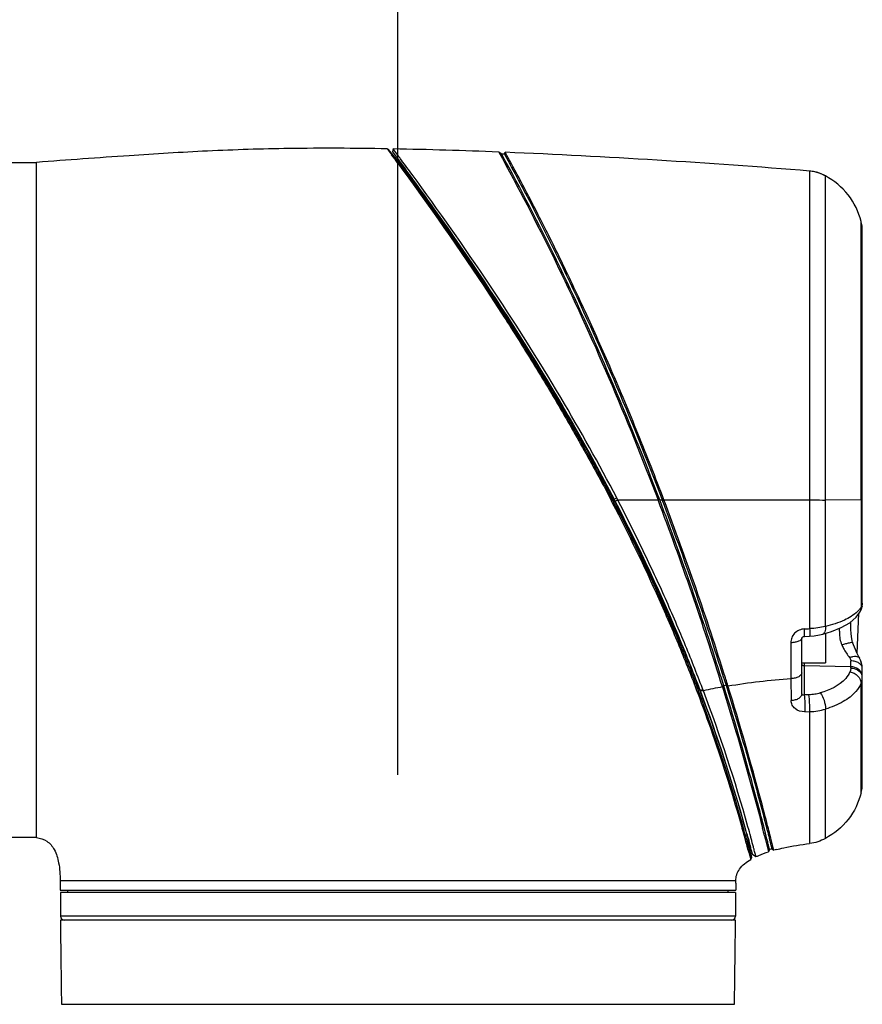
# Model space of a CAD drawing. Header units: millimetres. Extents: x 11 to 407, y 12 to 285.
# Tile 26 of 50: x 150 to 160, y 191 to 203. Entities that reach past the tile are written whole.
import ezdxf

# ---------------------------------------------------------------- set-up
doc = ezdxf.new("R2010")
doc.units = ezdxf.units.MM
doc.header["$LTSCALE"] = 23.1
doc.layers.get('0').update_dxf_attribs({"linetype": 'CONTINUOUS'})
doc.styles.get("Standard").update_dxf_attribs({"font": 'txt', "width": 0.8})
doc.dimstyles.new('DIMSTYLE_1', dxfattribs={"dimtxt": 2.5, "dimasz": 3, "dimexe": 2, "dimexo": 1.5, "dimtad": 1, "dimdec": 0, "dimlfac": 10, "dimzin": 0, "dimdsep": 46, "dimtxsty": 'Standard', "dimblk": '_FILLED', "dimblk1": '_FILLED', "dimblk2": '_FILLED', "dimcen": 0.09, "dimadec": 0, "dimazin": 0, "dimtp": 0.01, "dimtm": 0.01, "dimtfac": 1, "dimtdec": 0, "dimtofl": 0, "dimtmove": 0, "dimatfit": 3, "dimldrblk": '_FILLED', "dimfxl": 1, "dimtolj": 1, "dimtzin": 0, "dimarcsym": 0})
doc.dimstyles.new('DIMSTYLE_3', dxfattribs={"dimtxt": 2.5, "dimasz": 3, "dimexe": 2, "dimexo": 1.5, "dimtad": 1, "dimlfac": 10, "dimzin": 0, "dimdsep": 46, "dimtxsty": 'Standard', "dimblk": '_FILLED', "dimblk1": '_FILLED', "dimblk2": '_FILLED', "dimcen": 0.09, "dimadec": 0, "dimazin": 0, "dimtp": 0.01, "dimtm": 0.01, "dimtfac": 1, "dimtofl": 0, "dimtmove": 0, "dimatfit": 3, "dimldrblk": '_FILLED', "dimfxl": 1, "dimtolj": 1, "dimtzin": 0, "dimarcsym": 0})

# ---------------------------------------------------------------- blocks, each defined once
blk = doc.blocks.new('_FILLED')
at = {"color": 0, "linetype": 'ByBlock'}
blk.add_solid([(0, 0), (-1, 0.1667), (-1, -0.1667)], dxfattribs=at)
blk = doc.blocks.new('*D1')
at = {"color": 2, "linetype": 'Continuous', "transparency": 16777216}
for p, q in [((131.23, 207.872), (110.259, 207.872)), ((112.259, 207.872), (112.259, 142.872)), ((112.259, 77.872), (112.259, 142.872)), ((153.081, 77.872), (110.259, 77.872))]:
    blk.add_line(p, q, dxfattribs=at)
at = {"color": 2, "linetype": 'Continuous', "transparency": 16777216, "xscale": 3, "yscale": 3, "zscale": 3}
for p, rotation in [((112.259, 207.872), 90), ((112.259, 77.872), 270)]:
    blk.add_blockref('_FILLED', p, dxfattribs=dict(at, rotation=rotation))
at = {"color": 2, "linetype": 'Continuous', "transparency": 16777216, "insert": (109.134, 142.872), "char_height": 2.5, "width": 8, "attachment_point": 2, "rotation": 90, "line_spacing_factor": 0.9}
blk.add_mtext('1300', dxfattribs=at)
blk = doc.blocks.new('*D5')
at = {"color": 2, "linetype": 'Continuous', "transparency": 16777216}
for p, q in [((143.924, 203.372), (143.924, 221.097)), ((154.524, 193.772), (154.524, 221.097)), ((143.924, 219.097), (149.224, 219.097)), ((154.524, 219.097), (149.224, 219.097))]:
    blk.add_line(p, q, dxfattribs=at)
at = {"color": 2, "linetype": 'Continuous', "transparency": 16777216, "xscale": 3, "yscale": 3, "zscale": 3}
for p, rotation in [((143.924, 219.097), 179.9999999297), ((154.524, 219.097), 359.9999999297)]:
    blk.add_blockref('_FILLED', p, dxfattribs=dict(at, rotation=rotation))
at = {"color": 2, "linetype": 'Continuous', "transparency": 16777216, "insert": (149.224, 222.222), "char_height": 2.5, "width": 6, "attachment_point": 2, "line_spacing_factor": 0.9}
blk.add_mtext('106', dxfattribs=at)
blk = doc.blocks.new('*D6')
at = {"color": 2, "linetype": 'Continuous', "transparency": 16777216}
for p, q in [((132.609, 211.541), (132.609, 227.294)), ((143.924, 203.372), (143.924, 227.294)), ((132.609, 225.294), (138.266, 225.294)), ((143.924, 225.294), (138.266, 225.294)), ((138.266, 225.294), (156.169, 225.294))]:
    blk.add_line(p, q, dxfattribs=at)
at = {"color": 2, "linetype": 'Continuous', "transparency": 16777216, "xscale": 3, "yscale": 3, "zscale": 3}
for p, rotation in [((132.609, 225.294), 179.9999999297), ((143.924, 225.294), 359.9999999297)]:
    blk.add_blockref('_FILLED', p, dxfattribs=dict(at, rotation=rotation))
at = {"color": 2, "linetype": 'Continuous', "transparency": 16777216, "insert": (144.169, 228.419), "char_height": 2.5, "width": 12, "attachment_point": 1, "line_spacing_factor": 0.9}
blk.add_mtext('113.15', dxfattribs=at)

msp = doc.modelspace()

# ---------------------------------------------------------------- linework, layer by layer
at = {"color": 7, "linetype": 'Continuous'}
for p, q in [((154.387, 201.745), (154.402, 201.7378)), ((154.402, 201.7378), (154.387, 201.745)), ((154.387, 201.745), (154.3951, 201.7342)), ((154.3951, 201.7342), (154.4113, 201.7121)), ((154.5398, 201.5721), (154.402, 201.7378)), ((154.4346, 201.694), (154.402, 201.7378)), ((154.4113, 201.7121), (154.4281, 201.6895)), ((154.4281, 201.6895), (154.4422, 201.6703)), ((154.5009, 201.6044), (154.4346, 201.694)), ((154.4625, 201.7436), (154.4545, 201.706)), ((154.4545, 201.706), (154.5417, 201.5881)), ((154.4849, 201.7138), (154.4677, 201.7365)), ((155.8442, 201.6769), (155.8068, 201.7034)), ((155.8793, 201.6755), (155.8442, 201.6769)), ((155.8793, 201.6755), (155.8885, 201.7002)), ((149.174, 201.5721), (149.9243, 201.5721)), ((149.9241, 201.5008), (149.9243, 201.5721)), ((154.5285, 201.567), (154.5009, 201.6044)), ((154.522, 201.5618), (154.5867, 201.4733)), ((154.5398, 201.5721), (154.5534, 201.5721)), ((154.5417, 201.5881), (154.5463, 201.5819)), ((154.5463, 201.5819), (154.5484, 201.579)), ((154.565, 201.6061), (154.5561, 201.6182)), ((154.5712, 201.5979), (154.565, 201.6061)), ((149.924, 200.2329), (149.9241, 201.5008)), ((159.764, 201.4609), (159.764, 197.2723)), ((159.964, 201.3991), (159.9098, 201.4254)), ((159.964, 201.1687), (159.964, 201.3991)), ((159.964, 197.2719), (159.964, 201.1687)), ((160.4193, 197.2724), (160.4191, 200.819)), ((160.434, 195.9567), (160.434, 200.698)), ((149.924, 197.2721), (149.924, 200.2329)), ((149.924, 192.9721), (149.924, 197.2721)), ((157.2336, 197.2721), (157.2507, 197.2815)), ((157.2384, 197.2629), (157.2555, 197.2722)), ((157.2384, 197.2629), (157.2518, 197.2371)), ((157.2555, 197.2722), (157.2507, 197.2815)), ((157.2555, 197.2722), (157.2729, 197.2732)), ((157.2691, 197.246), (157.2555, 197.2722)), ((157.273, 197.2733), (157.2703, 197.2784)), ((157.2757, 197.2679), (157.2744, 197.2706)), ((157.2763, 197.2816), (157.3083, 197.2977)), ((157.2894, 197.2564), (157.2763, 197.2816)), ((157.2771, 197.2652), (157.2832, 197.2684)), ((157.2832, 197.2533), (157.2771, 197.2652)), ((157.2894, 197.2564), (157.3216, 197.2722)), ((157.3216, 197.2721), (157.8349, 197.2721)), ((157.8562, 197.2722), (157.8349, 197.2721)), ((157.8562, 197.2722), (157.8883, 197.2722)), ((157.8883, 197.2722), (157.9097, 197.2721)), ((157.9097, 197.2721), (159.764, 197.2726)), ((159.764, 197.2726), (159.764, 195.634)), ((160.4193, 197.2724), (159.964, 197.2719)), ((159.964, 195.6614), (159.964, 197.2719)), ((160.3679, 195.32), (160.391, 195.8283)), ((160.2874, 195.6772), (160.2874, 195.7198)), ((159.664, 194.8022), (159.664, 195.5135)), ((159.6965, 195.5348), (159.763, 195.538)), ((159.964, 195.5733), (159.964, 195.1971)), ((160.3112, 195.4577), (160.3112, 195.4576)), ((159.664, 195.1971), (159.964, 195.1971)), ((159.6932, 195.1971), (159.6932, 194.7891)), ((160.2879, 195.1475), (159.6932, 195.1602)), ((160.2879, 195.1321), (160.2879, 195.2231)), ((160.4171, 195.2203), (160.4109, 195.2338)), ((160.432, 195.1594), (160.4171, 195.2203)), ((160.434, 193.6634), (160.434, 195.129)), ((158.6728, 195.0013), (158.6777, 194.9855)), ((158.6969, 194.9912), (158.6919, 195.007)), ((158.3508, 194.8372), (158.3297, 194.9454)), ((158.3338, 194.9347), (158.3297, 194.9454)), ((158.3338, 194.9347), (158.337, 194.9356)), ((158.6491, 194.9765), (158.6442, 194.9923)), ((158.6709, 194.9065), (158.6491, 194.9765)), ((158.6709, 194.9065), (158.6547, 194.8912)), ((158.6777, 194.9855), (158.7007, 194.9118)), ((158.7007, 194.9118), (158.7242, 194.9035)), ((159.5262, 194.9973), (159.5281, 194.717)), ((160.4195, 193.544), (160.4188, 194.9372)), ((158.3343, 194.8242), (158.3499, 194.8396)), ((158.3352, 194.8219), (158.3343, 194.8242)), ((158.3352, 194.8219), (158.3508, 194.8372)), ((158.3508, 194.8372), (158.3499, 194.8396)), ((158.3665, 194.8495), (158.3638, 194.8565)), ((158.3667, 194.859), (158.4089, 194.8491)), ((158.3693, 194.852), (158.3667, 194.859)), ((158.3693, 194.852), (158.4116, 194.8421)), ((158.3693, 194.852), (158.3752, 194.8363)), ((158.3752, 194.8363), (158.378, 194.8291)), ((158.4089, 194.8491), (158.4003, 194.8715)), ((158.4116, 194.8421), (158.4089, 194.8491)), ((159.7026, 194.5749), (159.7642, 194.5764)), ((159.7641, 194.5764), (159.7641, 192.8971)), ((159.964, 192.9613), (159.9639, 194.6096)), ((159.1831, 193.1029), (159.1789, 193.1194)), ((159.2062, 193.1336), (159.2133, 193.1059)), ((159.2324, 193.1117), (159.2294, 193.1236)), ((158.9231, 193.0903), (158.922, 193.0943)), ((158.9434, 193.0941), (158.9418, 193.1)), ((158.9751, 192.9722), (158.9434, 193.0941)), ((159.1635, 193.0985), (159.1657, 193.0901)), ((159.19, 192.9942), (159.1947, 192.9753)), ((159.2689, 192.9668), (159.2582, 193.01)), ((149.924, 192.9721), (149.174, 192.9721)), ((158.9886, 192.9003), (158.9751, 192.9722)), ((159.0236, 192.7156), (158.9751, 192.9721)), ((158.9751, 192.9721), (158.9791, 192.9721)), ((158.9795, 192.9708), (158.9848, 192.9515)), ((158.9848, 192.9515), (158.988, 192.9397)), ((159.0102, 192.7862), (158.9886, 192.9003)), ((159.0159, 192.9748), (159.0139, 192.9822)), ((159.0195, 192.9613), (159.0159, 192.9748)), ((159.1947, 192.9753), (159.2011, 192.9495)), ((159.2011, 192.9495), (159.2403, 192.7912)), ((159.2223, 192.9471), (159.2202, 192.9556)), ((159.2491, 192.9634), (159.2501, 192.9595)), ((159.3075, 192.8111), (159.2689, 192.9668)), ((158.9894, 192.7852), (159.0018, 192.7391)), ((159.0088, 192.7723), (159.0027, 192.7957)), ((159.0192, 192.7323), (159.0088, 192.7723)), ((159.0235, 192.7157), (159.0102, 192.7862)), ((159.0116, 192.7788), (159.0181, 192.7444)), ((159.0181, 192.7444), (159.0235, 192.7157)), ((159.0216, 192.8132), (159.034, 192.7666)), ((159.034, 192.7666), (159.0352, 192.7618)), ((159.0352, 192.7619), (159.0807, 192.7298)), ((159.2535, 192.8215), (159.2403, 192.7912)), ((159.2823, 192.83), (159.3075, 192.8111)), ((159.0018, 192.7391), (159.0094, 192.7116)), ((159.014, 192.6947), (159.0235, 192.7156)), ((159.0236, 192.7156), (159.0192, 192.7323)), ((150.368, 192.4223), (150.224, 192.4221)), ((150.224, 192.4221), (150.224, 192.3021)), ((152.9184, 192.4221), (150.368, 192.4223)), ((155.1761, 192.4221), (152.9184, 192.4221)), ((156.0411, 192.422), (155.7916, 192.422)), ((158.824, 192.4221), (156.0411, 192.422)), ((158.824, 192.3921), (158.8238, 192.3855)), ((158.824, 192.3921), (158.824, 192.4221)), ((150.224, 192.3021), (158.8228, 192.3021)), ((150.227, 192.2721), (150.2278, 191.9719)), ((158.8199, 192.2721), (150.2271, 192.2721)), ((150.324, 192.2721), (150.324, 192.3021)), ((158.8209, 192.1921), (158.8201, 191.9719)), ((158.8205, 192.2116), (158.8207, 192.2025)), ((158.8207, 192.2025), (158.8209, 192.1921)), ((158.8201, 191.9719), (150.2278, 191.9719)), ((158.8197, 191.9221), (150.2283, 191.9221)), ((150.2416, 190.8521), (158.8064, 190.8521))]:
    msp.add_line(p, q, dxfattribs=at)
for points in [[(159.9098, 201.4254), (159.8291, 201.4521), (159.764, 201.4609)], [(159.9302, 195.5635), (160.0418, 195.5958), (160.1666, 195.6462), (160.2735, 195.7089), (160.3555, 195.7808), (160.402, 195.843)], [(160.3112, 195.4577), (160.2991, 195.5052), (160.2913, 195.568), (160.2883, 195.6277), (160.2873, 195.685), (160.2871, 195.7209)], [(159.664, 195.5135), (159.6641, 195.5145), (159.6652, 195.5174), (159.6687, 195.5224), (159.6755, 195.5281), (159.6854, 195.5328), (159.6964, 195.5348)], [(159.763, 195.538), (159.8208, 195.5422), (159.8884, 195.5539), (159.9302, 195.5636)], [(160.3989, 195.2597), (160.3687, 195.3183), (160.3328, 195.3997), (160.3112, 195.4576)], [(160.434, 195.129), (160.4319, 195.1612), (160.4162, 195.2226), (160.3989, 195.2597)]]:
    msp.add_lwpolyline(points, dxfattribs=at)
for centre, radius, start, end in [((129.2559, 183.0655), 31.3127, 36.20642, 36.45277), ((153.1532, 135.4392), 66.3173, 87.70677, 88.86873), ((114.0167, 171.5512), 50.4724, 36.28133, 36.53468), ((159.9321, 200.6978), 0.5019, 0.02591, 13.96982), ((161.0461, 199.247), 4.2937, 207.3834, 207.52255), ((157.1078, 197.1878), 0.186, 26.41701, 27.34533), ((157.4452, 197.352), 0.1892, 206.40921, 207.32146), ((151.8704, 194.446), 6.1402, 27.40417, 27.67255), ((119.7713, 182.8337), 40.71, 17.22834, 20.77293), ((119.6192, 182.7813), 40.8908, 17.37491, 20.75542), ((119.7919, 182.8413), 40.738, 17.36706, 20.74667), ((119.6635, 182.797), 40.8938, 17.37226, 20.73031), ((160.2198, 195.9568), 0.2142, 349.66785, 359.9858), ((160.1231, 196.1076), 0.3582, 314.12445, 316.33263), ((158.2611, 225.0692), 29.4735, 272.79389, 272.92301), ((297.2836, 195.964), 137.7608, 180.212157, 180.402095), ((160.3289, 195.0085), 0.1052, 8.63782, 22.00231), ((160.3331, 195.0092), 0.1008, 0.03105, 8.58582), ((140.1611, 187.9027), 19.4858, 20.90798, 21.15429), ((159.7856, 188.6683), 6.3248, 100.29969, 102.54719), ((159.8809, 188.1903), 6.8243, 99.95885, 100.21271), ((118.7381, 182.5015), 41.8653, 17.23166, 17.35732), ((139.1191, 187.569), 20.5593, 15.58966, 20.70293), ((139.1951, 187.5925), 20.5025, 15.57901, 20.66875), ((139.2061, 187.5942), 20.5276, 15.58422, 20.67586), ((160.4526, 169.6801), 25.1205, 91.59033, 91.73231), ((159.9322, 193.6637), 0.5018, 346.20885, 359.9747), ((142.361, 188.3992), 17.1966, 15.31349, 15.82262), ((140.3056, 187.9041), 19.3264, 15.17214, 15.56602), ((140.1792, 187.8651), 19.4813, 15.1936, 15.58403), ((141.5906, 188.2584), 18.0523, 15.1694, 15.58687), ((134.2372, 186.7252), 25.7283, 14.10289, 14.32318), ((136.8735, 187.4055), 23.0256, 13.94815, 14.32602), ((140.9905, 188.4389), 18.8309, 14.04872, 14.3677), ((133.9565, 186.0609), 25.9202, 15.03577, 15.39239), ((139.5459, 187.6981), 20.1135, 15.05139, 15.17231), ((139.5995, 187.7123), 20.0581, 14.68079, 15.05182), ((139.3943, 187.6559), 20.2936, 14.7223, 15.09183), ((159.8012, 191.0139), 1.8888, 105.94699, 106.858), ((159.872, 190.7614), 2.126, 104.51362, 105.3984), ((163.1196, 192.2923), 4.2967, 179.01251, 179.19521), ((162.9716, 192.2949), 4.1487, 178.89579, 179.01207), ((163.2474, 192.2893), 4.4246, 178.75432, 178.89258), ((163.0687, 192.2928), 4.3459, 179.87326, 180.27192), ((163.7648, 192.296), 4.945, 180.27683, 180.75431), ((163.142, 192.292), 4.3192, 179.3975, 179.86501), ((163.1122, 192.2924), 4.2894, 179.19402, 179.39859), ((163.3085, 192.2902), 4.4887, 180.75683, 181.00352), ((150.2779, 191.9721), 0.05, 180.32365, 270), ((250.0544, 192.6282), 99.8286, 180.405246, 181.019413), ((158.7701, 191.9721), 0.05, 270, 359.67635), ((58.9936, 192.6282), 99.8286, 358.980587, 359.594754)]:
    msp.add_arc(centre, radius, start, end, dxfattribs=at)
for points, knots in [([(154.387, 201.745), (153.9699, 201.7521), (153.2072, 201.756), (152.112, 201.722), (151.0418, 201.6546), (150.317, 201.6014), (149.9242, 201.5722)], [0, 0, 0, 0, 0.2800531, 0.5120071, 0.7355881, 1, 1, 1, 1]), ([(154.4677, 201.7365), (154.4664, 201.7382), (154.4653, 201.7406), (154.4623, 201.7429), (154.4625, 201.7436)], [0, 0, 0, 0, 0.7349165, 1, 1, 1, 1]), ([(154.5561, 201.6182), (154.5488, 201.6281), (154.5251, 201.66), (154.5014, 201.6919), (154.4849, 201.7138)], [0, 0, 0, 0, 0.3101367, 1, 1, 1, 1]), ([(155.8068, 201.7034), (156.0525, 201.2571), (156.8, 199.8133), (157.4391, 198.3155), (157.8349, 197.2721)], [0, 0, 0, 0, 0.3134407, 1, 1, 1, 1]), ([(157.8562, 197.2722), (157.4631, 198.3091), (156.8287, 199.7977), (156.0877, 201.2333), (155.8442, 201.6769)], [0, 0, 0, 0, 0.686663, 1, 1, 1, 1]), ([(155.8793, 201.6755), (156.1223, 201.232), (156.8621, 199.7967), (157.4956, 198.3088), (157.8883, 197.2722)], [0, 0, 0, 0, 0.3132926, 1, 1, 1, 1]), ([(157.9097, 197.2723), (157.8023, 197.5558), (157.5852, 198.1106), (157.2498, 198.9125), (156.9675, 199.5454), (156.7478, 200.016), (156.5939, 200.3365), (156.4491, 200.6304), (156.3159, 200.8942), (156.1967, 201.1249), (156.1072, 201.2951), (156.0446, 201.4125), (156.0053, 201.4857), (155.9714, 201.5484), (155.9431, 201.6006), (155.9206, 201.6415), (155.9056, 201.6694), (155.8968, 201.6847), (155.8925, 201.6938), (155.8901, 201.696), (155.8887, 201.7007), (155.8885, 201.7002)], [0, 0, 0, 0, 0.1867047, 0.3668713, 0.5352764, 0.6134646, 0.6867096, 0.754237, 0.8151932, 0.8687427, 0.9141719, 0.9335868, 0.9506656, 0.9653368, 0.977534, 0.9871856, 0.9942162, 0.9967212, 0.9985315, 0.9996301, 1, 1, 1, 1]), ([(159.7639, 201.4609), (159.1171, 201.5152), (157.8259, 201.6059), (156.5333, 201.6739), (155.8885, 201.7002)], [0, 0, 0, 0, 0.501441, 1, 1, 1, 1]), ([(157.2507, 197.2815), (157.0054, 197.7496), (156.1758, 199.227), (155.2194, 200.629), (154.5285, 201.567)], [0, 0, 0, 0, 0.3120763, 1, 1, 1, 1]), ([(157.2703, 197.2784), (156.9927, 197.813), (156.5538, 198.5812), (155.9457, 199.5472), (155.5243, 200.183), (155.1967, 200.6573), (154.9652, 200.9841), (154.8237, 201.1819), (154.708, 201.3411), (154.623, 201.4592), (154.5691, 201.5306), (154.5464, 201.5642), (154.5398, 201.5721)], [0, 0, 0, 0, 0.3547992, 0.520618, 0.6723474, 0.8040698, 0.8601844, 0.9082419, 0.9473003, 0.976161, 0.9939384, 1, 1, 1, 1]), ([(154.5484, 201.579), (154.7011, 201.3715), (155.6961, 199.9969), (156.611, 198.5583), (157.2763, 197.2816)], [0, 0, 0, 0, 0.1517815, 1, 1, 1, 1]), ([(154.5867, 201.4733), (154.9905, 200.9202), (155.5128, 200.1708), (156.133, 199.1982), (156.5081, 198.5861), (156.8129, 198.0501), (157.0574, 197.6103), (157.1771, 197.3862), (157.2336, 197.2722)], [0, 0, 0, 0, 0.4133485, 0.5510287, 0.6962552, 0.846698, 0.9231711, 1, 1, 1, 1]), ([(157.3083, 197.2977), (157.0823, 197.7303), (156.2894, 199.1508), (155.3768, 200.5009), (154.7036, 201.4183)], [0, 0, 0, 0, 0.3002132, 1, 1, 1, 1]), ([(160.4191, 200.819), (160.3887, 200.9409), (160.2756, 201.175), (160.0752, 201.3405), (159.964, 201.3991)], [0, 0, 0, 0, 0.5000481, 1, 1, 1, 1]), ([(158.3666, 194.8589), (158.293, 195.053), (157.9709, 195.8682), (157.5978, 196.6629), (157.2894, 197.2564)], [0, 0, 0, 0, 0.2368244, 1, 1, 1, 1]), ([(158.4003, 194.8715), (158.3258, 195.0659), (158.1697, 195.4627), (157.9121, 196.0602), (157.6286, 196.6669), (157.4268, 197.0707), (157.3216, 197.2721)], [0, 0, 0, 0, 0.2371045, 0.4857804, 0.7411002, 1, 1, 1, 1]), ([(159.764, 197.2726), (159.7815, 197.2726), (159.8481, 197.2726), (159.9148, 197.272), (159.964, 197.2719)], [0, 0, 0, 0, 0.2619953, 1, 1, 1, 1]), ([(160.4193, 197.2724), (160.4193, 197.1564), (160.4189, 196.7011), (160.4183, 196.2458), (160.4184, 195.9065)], [0, 0, 0, 0, 0.254805, 1, 1, 1, 1]), ([(160.434, 197.2728), (160.434, 197.2725), (160.432, 197.2731), (160.43, 197.2725), (160.425, 197.2728), (160.4215, 197.2725), (160.4193, 197.2724)], [0, 0, 0, 0, 0.0627988, 0.2508561, 0.5636008, 1, 1, 1, 1]), ([(157.2518, 197.2371), (157.4609, 196.8345), (157.7538, 196.228), (158.0626, 195.5124), (158.2223, 195.115), (158.299, 194.9207), (158.3343, 194.8242)], [0, 0, 0, 0, 0.5144298, 0.7631463, 0.883511, 1, 1, 1, 1]), ([(158.3499, 194.8396), (158.276, 195.0344), (157.9529, 195.8526), (157.5786, 196.6504), (157.2691, 197.246)], [0, 0, 0, 0, 0.236908, 1, 1, 1, 1]), ([(158.3297, 194.9454), (158.1826, 195.3249), (157.853, 196.1034), (157.4845, 196.8643), (157.2832, 197.2533)], [0, 0, 0, 0, 0.4816826, 1, 1, 1, 1]), ([(160.4184, 195.9065), (160.416, 195.9026), (160.4052, 195.8861), (160.3926, 195.871), (160.3823, 195.8602)], [0, 0, 0, 0, 0.2382801, 1, 1, 1, 1]), ([(160.434, 195.9567), (160.434, 195.9438), (160.4295, 195.926), (160.4209, 195.9106), (160.4184, 195.9065)], [0, 0, 0, 0, 0.7322633, 1, 1, 1, 1]), ([(160.3725, 195.8504), (160.325, 195.8043), (160.1915, 195.7261), (160.0468, 195.6809), (159.964, 195.6614)], [0, 0, 0, 0, 0.4378125, 1, 1, 1, 1]), ([(159.6977, 195.6307), (159.6744, 195.6293), (159.6279, 195.6184), (159.5706, 195.5775), (159.5323, 195.5203), (159.5241, 195.4757), (159.5237, 195.4539)], [0, 0, 0, 0, 0.2582778, 0.5128015, 0.7601332, 1, 1, 1, 1]), ([(159.6965, 195.5348), (159.6972, 195.5349), (159.6975, 195.5381), (159.6982, 195.5423), (159.6986, 195.551), (159.699, 195.5675), (159.6987, 195.5946), (159.6981, 195.6177), (159.6977, 195.6307)], [0, 0, 0, 0, 0.0200219, 0.0731004, 0.159224, 0.2766746, 0.5951615, 1, 1, 1, 1]), ([(159.7641, 195.634), (159.7645, 195.621), (159.7651, 195.5979), (159.7653, 195.5707), (159.765, 195.5543), (159.7647, 195.5455), (159.764, 195.5413), (159.7637, 195.538), (159.763, 195.538)], [0, 0, 0, 0, 0.4047691, 0.7232765, 0.8407932, 0.9270046, 0.9800988, 1, 1, 1, 1]), ([(159.964, 195.6614), (159.9321, 195.6539), (159.866, 195.6401), (159.7986, 195.6355), (159.764, 195.634)], [0, 0, 0, 0, 0.4858602, 1, 1, 1, 1]), ([(159.9639, 195.6614), (159.9651, 195.639), (159.9655, 195.6037), (159.9434, 195.5668), (159.9302, 195.5636)], [0, 0, 0, 0, 0.6228614, 1, 1, 1, 1]), ([(160.1411, 195.6362), (160.1413, 195.6191), (160.1423, 195.5485), (160.1502, 195.475), (160.1733, 195.4263)], [0, 0, 0, 0, 0.2406803, 1, 1, 1, 1]), ([(159.664, 195.5135), (159.664, 195.4943), (159.6252, 195.4702), (159.5766, 195.4581), (159.5419, 195.4544), (159.5237, 195.4539)], [0, 0, 0, 0, 0.36088, 0.6571547, 1, 1, 1, 1]), ([(160.1733, 195.4263), (160.1905, 195.4321), (160.2224, 195.4421), (160.2639, 195.4535), (160.2924, 195.4591), (160.3058, 195.46), (160.3107, 195.4589), (160.3112, 195.4577)], [0, 0, 0, 0, 0.3806321, 0.6993996, 0.9133383, 0.9722247, 1, 1, 1, 1]), ([(160.1733, 195.4263), (160.1803, 195.4116), (160.209, 195.3556), (160.2434, 195.3025), (160.2716, 195.2654)], [0, 0, 0, 0, 0.2583545, 1, 1, 1, 1]), ([(160.2716, 195.2654), (160.2855, 195.2708), (160.3123, 195.2789), (160.3555, 195.2847), (160.3906, 195.2748), (160.3989, 195.2597)], [0, 0, 0, 0, 0.3325991, 0.6162789, 1, 1, 1, 1]), ([(160.2716, 195.2654), (160.2741, 195.2622), (160.2826, 195.2496), (160.2879, 195.2343), (160.2879, 195.2231)], [0, 0, 0, 0, 0.2666819, 1, 1, 1, 1]), ([(159.6932, 195.1602), (159.6859, 195.1604), (159.6716, 195.1646), (159.664, 195.1784), (159.664, 195.1848)], [0, 0, 0, 0, 0.5346261, 1, 1, 1, 1]), ([(160.434, 195.129), (160.434, 195.1414), (160.4246, 195.1685), (160.3904, 195.1984), (160.343, 195.218), (160.3068, 195.2228), (160.2879, 195.2231)], [0, 0, 0, 0, 0.1964813, 0.4273487, 0.7000827, 1, 1, 1, 1]), ([(160.4063, 195.0958), (160.3994, 195.1037), (160.3667, 195.1333), (160.3212, 195.1468), (160.2879, 195.1475)], [0, 0, 0, 0, 0.2389815, 1, 1, 1, 1]), ([(160.2879, 195.1321), (160.3175, 195.1315), (160.3747, 195.1169), (160.4164, 195.0726), (160.4264, 195.0479)], [0, 0, 0, 0, 0.5259113, 1, 1, 1, 1]), ([(159.664, 195.0727), (159.664, 195.0511), (159.6297, 195.0195), (159.5784, 195.0029), (159.5442, 194.998), (159.5262, 194.9973)], [0, 0, 0, 0, 0.3895573, 0.6752362, 1, 1, 1, 1]), ([(160.2773, 195.0831), (160.2638, 195.0526), (160.1734, 194.9195), (160.0174, 194.8484), (159.8974, 194.8141)], [0, 0, 0, 0, 0.2108099, 1, 1, 1, 1]), ([(160.2773, 195.0831), (160.3148, 195.0769), (160.3838, 195.0432), (160.4195, 194.9711), (160.4188, 194.9372)], [0, 0, 0, 0, 0.5287718, 1, 1, 1, 1]), ([(160.434, 195.0247), (160.434, 195.0437), (160.426, 195.07), (160.4107, 195.0908), (160.4063, 195.0958)], [0, 0, 0, 0, 0.7393765, 1, 1, 1, 1]), ([(158.6547, 194.8912), (158.7132, 194.7029), (158.893, 194.1083), (159.0586, 193.5094), (159.1635, 193.0985)], [0, 0, 0, 0, 0.3173492, 1, 1, 1, 1]), ([(159.1789, 193.1194), (159.152, 193.2242), (158.9957, 193.8234), (158.8225, 194.4184), (158.6709, 194.9065)], [0, 0, 0, 0, 0.1746556, 1, 1, 1, 1]), ([(158.7007, 194.9118), (158.7587, 194.7248), (158.9373, 194.135), (159.1018, 193.5409), (159.2062, 193.1336)], [0, 0, 0, 0, 0.3177112, 1, 1, 1, 1]), ([(159.2294, 193.1236), (159.2025, 193.2288), (159.0469, 193.8256), (158.8746, 194.4181), (158.7242, 194.9035)], [0, 0, 0, 0, 0.1760782, 1, 1, 1, 1]), ([(160.4188, 194.9372), (160.4027, 194.9002), (160.3407, 194.8068), (160.1848, 194.6887), (160.0425, 194.6325), (159.964, 194.6096)], [0, 0, 0, 0, 0.2103957, 0.5741385, 1, 1, 1, 1]), ([(158.3352, 194.8219), (158.4018, 194.6461), (158.6092, 194.0739), (158.7913, 193.4927), (158.906, 193.0881)], [0, 0, 0, 0, 0.308882, 1, 1, 1, 1]), ([(158.9418, 193.1), (158.8826, 193.3194), (158.7056, 193.9075), (158.5044, 194.4881), (158.3665, 194.8495)], [0, 0, 0, 0, 0.3700215, 1, 1, 1, 1]), ([(159.664, 194.8022), (159.664, 194.779), (159.6323, 194.7435), (159.5799, 194.7236), (159.546, 194.7179), (159.5281, 194.717)], [0, 0, 0, 0, 0.4068305, 0.6863409, 1, 1, 1, 1]), ([(159.6932, 194.7891), (159.6868, 194.7872), (159.6766, 194.7855), (159.6654, 194.7928), (159.664, 194.7991), (159.664, 194.8022)], [0, 0, 0, 0, 0.5312311, 0.7515853, 1, 1, 1, 1]), ([(159.6932, 194.7891), (159.6984, 194.756), (159.7026, 194.6845), (159.704, 194.6129), (159.7026, 194.5749)], [0, 0, 0, 0, 0.4680317, 1, 1, 1, 1]), ([(159.8974, 194.8141), (159.8748, 194.8077), (159.8283, 194.7949), (159.7801, 194.7916), (159.7554, 194.7909)], [0, 0, 0, 0, 0.4872088, 1, 1, 1, 1]), ([(159.7642, 194.5764), (159.7656, 194.6145), (159.7644, 194.6861), (159.7604, 194.7577), (159.7554, 194.7909)], [0, 0, 0, 0, 0.5318255, 1, 1, 1, 1]), ([(159.8974, 194.8141), (159.9211, 194.7882), (159.952, 194.7198), (159.966, 194.6471), (159.964, 194.6097)], [0, 0, 0, 0, 0.4839553, 1, 1, 1, 1]), ([(159.7026, 194.5749), (159.659, 194.574), (159.591, 194.5928), (159.5375, 194.6585), (159.5282, 194.6978), (159.5281, 194.717)], [0, 0, 0, 0, 0.5285809, 0.7680515, 1, 1, 1, 1]), ([(159.7642, 194.5764), (159.7988, 194.5774), (159.8667, 194.5828), (159.9322, 194.6005), (159.964, 194.6097)], [0, 0, 0, 0, 0.5119935, 1, 1, 1, 1]), ([(160.4195, 193.544), (160.3894, 193.4216), (160.2764, 193.1865), (160.0755, 193.0201), (159.964, 192.9613)], [0, 0, 0, 0, 0.5000161, 1, 1, 1, 1]), ([(159.2133, 193.1059), (159.2167, 193.0924), (159.2288, 193.045), (159.2406, 192.9974), (159.2491, 192.9634)], [0, 0, 0, 0, 0.2839408, 1, 1, 1, 1]), ([(149.924, 192.9721), (149.97, 192.9677), (150.0643, 192.9377), (150.1647, 192.814), (150.2158, 192.6353), (150.224, 192.499), (150.224, 192.4221)], [0, 0, 0, 0, 0.2015763, 0.4078813, 0.6654323, 1, 1, 1, 1]), ([(159.0807, 192.7297), (159.0816, 192.7301), (159.0778, 192.7356), (159.0782, 192.7435), (159.0721, 192.7606), (159.0666, 192.7841), (159.058, 192.8164), (159.0425, 192.8763), (159.0292, 192.9256), (159.0195, 192.9613)], [0, 0, 0, 0, 0.0126004, 0.0519553, 0.12097, 0.2231049, 0.361125, 0.5365201, 1, 1, 1, 1]), ([(159.2535, 192.8215), (159.2533, 192.821), (159.253, 192.8258), (159.2514, 192.8284), (159.2493, 192.8388), (159.2441, 192.8581), (159.2355, 192.8957), (159.2271, 192.9278), (159.2223, 192.9471)], [0, 0, 0, 0, 0.012892, 0.0531533, 0.1231414, 0.2256492, 0.5376421, 1, 1, 1, 1]), ([(159.2501, 192.9595), (159.2551, 192.9396), (159.2635, 192.9065), (159.273, 192.8679), (159.2776, 192.8478), (159.2809, 192.8373), (159.2807, 192.8342), (159.2828, 192.8296), (159.2823, 192.83)], [0, 0, 0, 0, 0.4611333, 0.7733198, 0.8761774, 0.9465203, 0.9870197, 1, 1, 1, 1]), ([(159.3392, 192.8196), (159.3705, 192.8277), (159.5107, 192.8607), (159.6532, 192.8831), (159.764, 192.8971)], [0, 0, 0, 0, 0.2244182, 1, 1, 1, 1]), ([(159.964, 192.9613), (159.9328, 192.9449), (159.8689, 192.914), (159.7989, 192.9015), (159.764, 192.8971)], [0, 0, 0, 0, 0.5002667, 1, 1, 1, 1]), ([(159.0807, 192.7297), (159.0926, 192.7354), (159.1447, 192.7587), (159.1986, 192.778), (159.2403, 192.7912)], [0, 0, 0, 0, 0.2325181, 1, 1, 1, 1]), ([(158.824, 192.4221), (158.824, 192.4482), (158.8319, 192.5012), (158.8856, 192.6054), (158.9598, 192.6626), (159.0141, 192.6946)], [0, 0, 0, 0, 0.2251559, 0.4546474, 1, 1, 1, 1]), ([(159.0094, 192.7116), (159.0106, 192.7074), (159.0135, 192.705), (159.0128, 192.6939), (159.0141, 192.6946)], [0, 0, 0, 0, 0.7554404, 1, 1, 1, 1]), ([(155.7916, 192.422), (155.741, 192.4225), (155.5358, 192.4237), (155.3306, 192.4239), (155.1761, 192.4221)], [0, 0, 0, 0, 0.2466646, 1, 1, 1, 1])]:
    msp.add_open_spline(points, degree=3, knots=knots, dxfattribs=at)
for points in [[(159.8305, 201.4518), (159.8086, 201.4566), (159.7863, 201.459), (159.764, 201.4609)], [(159.9055, 201.4271), (159.8813, 201.4374), (159.8562, 201.4462), (159.8305, 201.4518)], [(159.964, 201.3991), (159.9448, 201.4092), (159.9254, 201.4187), (159.9055, 201.4271)], [(160.4305, 195.9184), (160.4257, 195.892), (160.4157, 195.8661), (160.402, 195.8431)], [(160.402, 195.8431), (160.4132, 195.8619), (160.4189, 195.8847), (160.4184, 195.9065)], [(160.2879, 195.1321), (160.2879, 195.1154), (160.284, 195.0984), (160.2773, 195.0831)], [(160.4188, 194.9372), (160.4285, 194.9598), (160.434, 194.9847), (160.434, 195.0093)], [(158.7242, 194.9035), (158.9895, 194.9489), (159.2577, 194.9785), (159.5262, 194.9973)], [(158.9751, 192.9722), (158.9751, 192.9722), (158.9751, 192.9722), (158.9751, 192.9722)]]:
    msp.add_open_spline(points, degree=3, dxfattribs=at)

# ---------------------------------------------------------------- dimensions: what is measured, and where the dimension line sits
at = {"color": 2, "linetype": 'Continuous'}
for base, p1, p2, angle, dimstyle, picture, middle in [((132.609, 225.2943), (143.924, 201.8722), (132.609, 210.0407), 180, 'DIMSTYLE_3', '*D6', (150.1694, 225.2943)), ((154.524, 219.0973), (143.924, 201.8722), (154.524, 192.2721), 360, 'DIMSTYLE_1', '*D5', (149.224, 219.0973)), ((112.2595, 77.8721), (132.7297, 207.8722), (154.5808, 77.8721), 270, 'DIMSTYLE_1', '*D1', (112.2595, 142.8722))]:
    dim = msp.add_linear_dim(base=base, p1=p1, p2=p2, angle=angle, dimstyle=dimstyle, dxfattribs=at)
    dim.commit()
    dim.dimension.update_dxf_attribs({"geometry": picture, "text_midpoint": middle, "dimtype": 160})

doc.saveas('drawing.dxf')
